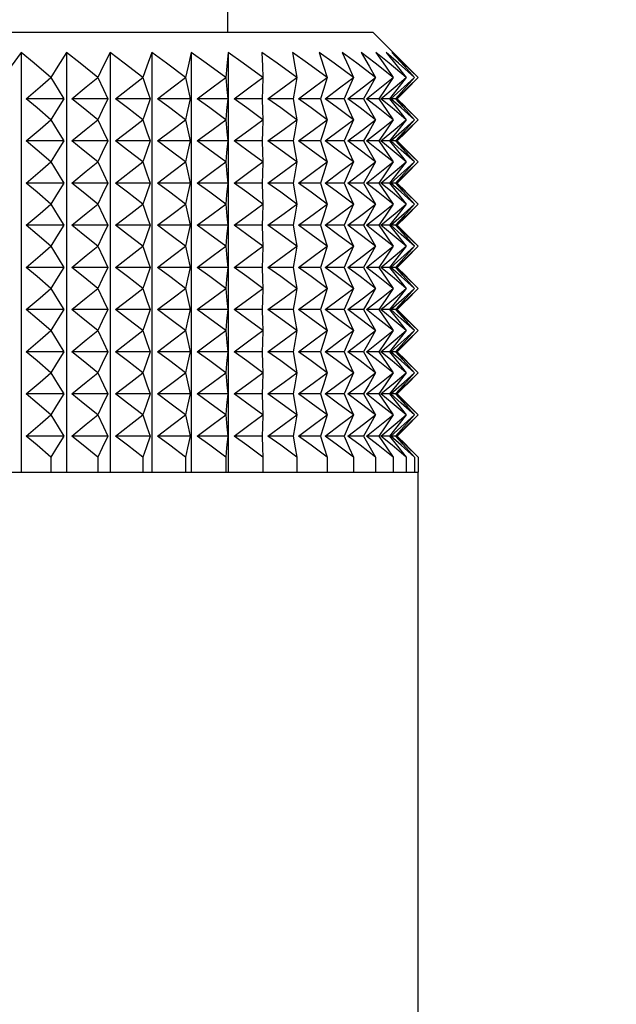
# Model space of a CAD drawing. Header units: millimetres. Extents: x 0 to 489, y 0 to 378.
# Tile 7 of 26: x 104 to 122, y 144 to 174. Entities that reach past the tile are written whole.
import ezdxf

# ---------------------------------------------------------------- set-up
doc = ezdxf.new("R2010")
doc.units = ezdxf.units.MM
doc.header["$LTSCALE"] = 1.75
doc.layers.add('DIMENSIONS', color=140, linetype='Continuous', lineweight=25)
doc.styles.add('SLDTEXTSTYLE2', font='TXT', dxfattribs={"width": 0.75})
doc.dimstyles.new('SLDDIMSTYLE3', dxfattribs={"dimtxt": 5.55625, "dimasz": 5.7785, "dimexe": 0, "dimexo": 0.0625, "dimgap": 1.389063, "dimtad": 0, "dimtih": 1, "dimtoh": 1, "dimdec": 1, "dimrnd": 1e-09, "dimzin": 12, "dimdsep": 46, "dimtxsty": 'SLDTEXTSTYLE2', "dimsah": 1, "dimcen": 0.09, "dimadec": 0, "dimazin": 3, "dimtfac": 1, "dimtdec": 1, "dimtofl": 0, "dimtmove": 0, "dimatfit": 3, "dimfxl": 0, "dimfrac": 2, "dimtolj": 1, "dimtzin": 12, "dimarcsym": 0})

# ---------------------------------------------------------------- blocks, each defined once
blk = doc.blocks.new('_D_2')
at = {"layer": 'DIMENSIONS'}
for p, q in [((112.654, 178.22), (139.228, 178.22)), ((133.672, 178.22), (133.672, 160.906)), ((126.487, 150.872), (124.795, 150.872)), ((124.795, 150.872), (124.795, 142.052)), ((140.857, 150.872), (142.549, 150.872)), ((142.549, 150.872), (142.549, 142.052)), ((124.795, 142.052), (126.487, 142.052)), ((142.549, 142.052), (140.857, 142.052)), ((133.672, 123.61), (133.672, 140.923)), ((117.442, 123.61), (139.228, 123.61))]:
    blk.add_line(p, q, dxfattribs=at)
for points in [[(133.672, 178.22), (132.783, 172.441), (134.561, 172.441)], [(133.672, 123.61), (134.561, 129.388), (132.783, 129.388)]]:
    blk.add_solid(points, dxfattribs=at)
at = {"layer": 'DIMENSIONS', "char_height": 5.5562, "attachment_point": 1, "style": 'SLDTEXTSTYLE2'}
for s, insert in [('54.6', (126.487, 159.163)), ('2.15', (126.487, 149.214))]:
    blk.add_mtext(s, dxfattribs=dict(at, insert=insert))

msp = doc.modelspace()

# ---------------------------------------------------------------- linework, layer by layer
for p, q in [((110.432, 173.14), (110.432, 175.045)), ((100.932, 173.14), (114.806, 173.14)), ((115.785, 172.16), (114.806, 173.14)), ((104.212, 172.535), (104.212, 159.891)), ((105.572, 172.535), (105.572, 159.891)), ((106.887, 172.535), (106.887, 159.891)), ((108.145, 172.535), (108.145, 159.891)), ((109.335, 172.535), (109.335, 159.891)), ((110.444, 172.535), (110.444, 159.891)), ((105.492, 171.138), (104.364, 171.138)), ((106.824, 171.138), (105.732, 171.138)), ((108.098, 171.138), (107.054, 171.138)), ((109.305, 171.138), (108.318, 171.138)), ((110.432, 171.138), (109.511, 171.138)), ((111.468, 171.138), (110.623, 171.138)), ((112.404, 171.138), (111.642, 171.138)), ((113.231, 171.138), (112.559, 171.138)), ((113.94, 171.138), (113.365, 171.138)), ((114.526, 171.138), (114.053, 171.138)), ((114.982, 171.138), (114.616, 171.138)), ((115.304, 171.138), (115.049, 171.138)), ((115.489, 171.138), (115.346, 171.138)), ((115.537, 171.138), (115.507, 171.138)), ((115.537, 171.138), (115.785, 171.386)), ((115.785, 170.89), (115.537, 171.138)), ((115.537, 169.868), (115.785, 170.116)), ((105.492, 169.868), (104.364, 169.868)), ((106.824, 169.868), (105.732, 169.868)), ((108.098, 169.868), (107.054, 169.868)), ((109.305, 169.868), (108.318, 169.868)), ((110.432, 169.868), (109.511, 169.868)), ((111.468, 169.868), (110.623, 169.868)), ((112.404, 169.868), (111.642, 169.868)), ((113.231, 169.868), (112.559, 169.868)), ((113.94, 169.868), (113.365, 169.868)), ((114.526, 169.868), (114.053, 169.868)), ((114.982, 169.868), (114.616, 169.868)), ((115.304, 169.868), (115.049, 169.868)), ((115.489, 169.868), (115.346, 169.868)), ((115.537, 169.868), (115.507, 169.868)), ((115.785, 169.62), (115.537, 169.868)), ((115.537, 168.598), (115.785, 168.846)), ((105.492, 168.598), (104.364, 168.598)), ((106.824, 168.598), (105.732, 168.598)), ((108.098, 168.598), (107.054, 168.598)), ((109.305, 168.598), (108.318, 168.598)), ((110.432, 168.598), (109.511, 168.598)), ((111.468, 168.598), (110.623, 168.598)), ((112.404, 168.598), (111.642, 168.598)), ((113.231, 168.598), (112.559, 168.598)), ((113.94, 168.598), (113.365, 168.598)), ((114.526, 168.598), (114.053, 168.598)), ((114.982, 168.598), (114.616, 168.598)), ((115.304, 168.598), (115.049, 168.598)), ((115.489, 168.598), (115.346, 168.598)), ((115.537, 168.598), (115.507, 168.598)), ((115.785, 168.35), (115.537, 168.598)), ((115.537, 167.328), (115.785, 167.576)), ((105.492, 167.328), (104.364, 167.328)), ((106.824, 167.328), (105.732, 167.328)), ((108.098, 167.328), (107.054, 167.328)), ((109.305, 167.328), (108.318, 167.328)), ((110.432, 167.328), (109.511, 167.328)), ((111.468, 167.328), (110.623, 167.328)), ((112.404, 167.328), (111.642, 167.328)), ((113.231, 167.328), (112.559, 167.328)), ((113.94, 167.328), (113.365, 167.328)), ((114.526, 167.328), (114.053, 167.328)), ((114.982, 167.328), (114.616, 167.328)), ((115.304, 167.328), (115.049, 167.328)), ((115.489, 167.328), (115.346, 167.328)), ((115.537, 167.328), (115.507, 167.328)), ((115.785, 167.08), (115.537, 167.328)), ((115.537, 166.058), (115.785, 166.306)), ((105.492, 166.058), (104.364, 166.058)), ((106.824, 166.058), (105.732, 166.058)), ((108.098, 166.058), (107.054, 166.058)), ((109.305, 166.058), (108.318, 166.058)), ((110.432, 166.058), (109.511, 166.058)), ((111.468, 166.058), (110.623, 166.058)), ((112.404, 166.058), (111.642, 166.058)), ((113.231, 166.058), (112.559, 166.058)), ((113.94, 166.058), (113.365, 166.058)), ((114.526, 166.058), (114.053, 166.058)), ((114.982, 166.058), (114.616, 166.058)), ((115.304, 166.058), (115.049, 166.058)), ((115.489, 166.058), (115.346, 166.058)), ((115.537, 166.058), (115.507, 166.058)), ((115.785, 165.81), (115.537, 166.058)), ((115.537, 164.788), (115.785, 165.036)), ((105.492, 164.788), (104.364, 164.788)), ((106.824, 164.788), (105.732, 164.788)), ((108.098, 164.788), (107.054, 164.788)), ((109.305, 164.788), (108.318, 164.788)), ((110.432, 164.788), (109.511, 164.788)), ((111.468, 164.788), (110.623, 164.788)), ((112.404, 164.788), (111.642, 164.788)), ((113.231, 164.788), (112.559, 164.788)), ((113.94, 164.788), (113.365, 164.788)), ((114.526, 164.788), (114.053, 164.788)), ((114.982, 164.788), (114.616, 164.788)), ((115.304, 164.788), (115.049, 164.788)), ((115.489, 164.788), (115.346, 164.788)), ((115.537, 164.788), (115.507, 164.788)), ((115.785, 164.54), (115.537, 164.788)), ((115.537, 163.518), (115.785, 163.766)), ((105.492, 163.518), (104.364, 163.518)), ((106.824, 163.518), (105.732, 163.518)), ((108.098, 163.518), (107.054, 163.518)), ((109.305, 163.518), (108.318, 163.518)), ((110.432, 163.518), (109.511, 163.518)), ((111.468, 163.518), (110.623, 163.518)), ((112.404, 163.518), (111.642, 163.518)), ((113.231, 163.518), (112.559, 163.518)), ((113.94, 163.518), (113.365, 163.518)), ((114.526, 163.518), (114.053, 163.518)), ((114.982, 163.518), (114.616, 163.518)), ((115.304, 163.518), (115.049, 163.518)), ((115.489, 163.518), (115.346, 163.518)), ((115.537, 163.518), (115.507, 163.518)), ((115.785, 163.27), (115.537, 163.518)), ((105.492, 162.248), (104.364, 162.248)), ((106.824, 162.248), (105.732, 162.248)), ((108.098, 162.248), (107.054, 162.248)), ((109.305, 162.248), (108.318, 162.248)), ((110.432, 162.248), (109.511, 162.248)), ((111.468, 162.248), (110.623, 162.248)), ((112.404, 162.248), (111.642, 162.248)), ((113.231, 162.248), (112.559, 162.248)), ((113.94, 162.248), (113.365, 162.248)), ((114.526, 162.248), (114.053, 162.248)), ((114.982, 162.248), (114.616, 162.248)), ((115.304, 162.248), (115.049, 162.248)), ((115.489, 162.248), (115.346, 162.248)), ((115.537, 162.248), (115.507, 162.248)), ((115.537, 162.248), (115.785, 162.496)), ((115.785, 162), (115.537, 162.248)), ((115.537, 160.978), (115.785, 161.226)), ((105.492, 160.978), (104.364, 160.978)), ((106.824, 160.978), (105.732, 160.978)), ((108.098, 160.978), (107.054, 160.978)), ((109.305, 160.978), (108.318, 160.978)), ((110.432, 160.978), (109.511, 160.978)), ((111.468, 160.978), (110.623, 160.978)), ((112.404, 160.978), (111.642, 160.978)), ((113.231, 160.978), (112.559, 160.978)), ((113.94, 160.978), (113.365, 160.978)), ((114.526, 160.978), (114.053, 160.978)), ((114.982, 160.978), (114.616, 160.978)), ((115.304, 160.978), (115.049, 160.978)), ((115.489, 160.978), (115.346, 160.978)), ((115.537, 160.978), (115.507, 160.978)), ((115.785, 160.73), (115.537, 160.978)), ((105.106, 160.343), (105.106, 159.891)), ((106.515, 160.343), (106.515, 159.891)), ((107.871, 160.343), (107.871, 159.891)), ((109.161, 160.343), (109.161, 159.891)), ((110.372, 160.343), (110.372, 159.891)), ((111.494, 160.343), (111.494, 159.891)), ((112.515, 160.343), (112.515, 159.891)), ((113.425, 160.343), (113.425, 159.891)), ((114.217, 160.343), (114.217, 159.891)), ((114.881, 160.343), (114.881, 159.891)), ((115.413, 160.343), (115.413, 159.891)), ((115.807, 160.343), (115.807, 159.891)), ((116.06, 160.343), (116.06, 159.891)), ((116.168, 160.343), (116.168, 159.891)), ((103.657, 159.891), (105.106, 159.891)), ((105.106, 159.891), (106.515, 159.891)), ((106.515, 159.891), (107.871, 159.891)), ((107.871, 159.891), (109.161, 159.891)), ((109.161, 159.891), (110.372, 159.891)), ((110.372, 159.891), (111.494, 159.891)), ((111.494, 159.891), (112.515, 159.891)), ((112.515, 159.891), (113.425, 159.891)), ((113.425, 159.891), (114.217, 159.891)), ((114.217, 159.891), (114.881, 159.891)), ((114.881, 159.891), (115.413, 159.891)), ((115.413, 159.891), (115.807, 159.891)), ((115.807, 159.891), (116.06, 159.891)), ((116.06, 159.891), (116.168, 159.891)), ((116.168, 159.891), (116.172, 159.891)), ((116.172, 133.516), (116.172, 159.891))]:
    msp.add_line(p, q)
at = {"flags": 128}
for points in [[(104.212, 172.535), (103.904, 172.117), (103.657, 171.773)], [(105.106, 171.773), (104.601, 172.208), (104.212, 172.535)], [(105.572, 172.535), (105.313, 172.117), (105.106, 171.773)], [(106.515, 171.773), (105.982, 172.208), (105.572, 172.535)], [(106.887, 172.535), (106.68, 172.117), (106.515, 171.773)], [(107.871, 171.773), (107.315, 172.208), (106.887, 172.535)], [(108.145, 172.535), (107.993, 172.117), (107.871, 171.773)], [(109.161, 171.773), (108.587, 172.208), (108.145, 172.535)], [(109.335, 172.535), (109.238, 172.117), (109.161, 171.773)], [(110.372, 171.773), (109.786, 172.208), (109.335, 172.535)], [(110.444, 172.535), (110.404, 172.117), (110.372, 171.773)], [(111.494, 171.773), (110.901, 172.208), (110.444, 172.535)], [(112.515, 171.773), (111.92, 172.208), (111.463, 172.535)], [(111.463, 172.535), (111.48, 172.117), (111.494, 171.773)], [(113.425, 171.773), (112.835, 172.208), (112.382, 172.535)], [(112.382, 172.535), (112.455, 172.117), (112.515, 171.773)], [(114.217, 171.773), (113.637, 172.208), (113.191, 172.535)], [(113.191, 172.535), (113.321, 172.117), (113.425, 171.773)], [(114.881, 171.773), (114.318, 172.208), (113.884, 172.535)], [(113.884, 172.535), (114.068, 172.117), (114.217, 171.773)], [(115.413, 171.773), (114.871, 172.208), (114.453, 172.535)], [(114.453, 172.535), (114.691, 172.117), (114.881, 171.773)], [(115.807, 171.773), (115.291, 172.208), (114.893, 172.535)], [(114.893, 172.535), (115.182, 172.117), (115.413, 171.773)], [(116.06, 171.773), (115.574, 172.208), (115.2, 172.535)], [(115.2, 172.535), (115.537, 172.117), (115.807, 171.773)], [(116.168, 171.773), (115.718, 172.208), (115.372, 172.535)], [(115.372, 172.535), (115.753, 172.117), (116.06, 171.773)], [(115.785, 172.159), (115.828, 172.117), (116.168, 171.773)], [(104.364, 171.138), (104.781, 171.492), (105.106, 171.773)], [(105.106, 171.773), (105.322, 171.415), (105.492, 171.138)], [(105.732, 171.138), (106.172, 171.492), (106.515, 171.773)], [(106.515, 171.773), (106.687, 171.415), (106.824, 171.138)], [(107.054, 171.138), (107.513, 171.492), (107.871, 171.773)], [(107.871, 171.773), (107.998, 171.415), (108.098, 171.138)], [(108.318, 171.138), (108.791, 171.492), (109.161, 171.773)], [(109.161, 171.773), (109.241, 171.415), (109.305, 171.138)], [(109.511, 171.138), (109.995, 171.492), (110.372, 171.773)], [(110.372, 171.773), (110.406, 171.415), (110.432, 171.138)], [(110.623, 171.138), (111.112, 171.492), (111.494, 171.773)], [(111.494, 171.773), (111.479, 171.415), (111.468, 171.138)], [(111.642, 171.138), (112.132, 171.492), (112.515, 171.773)], [(112.515, 171.773), (112.453, 171.415), (112.404, 171.138)], [(112.559, 171.138), (113.045, 171.492), (113.425, 171.773)], [(113.425, 171.773), (113.317, 171.415), (113.231, 171.138)], [(113.365, 171.138), (113.843, 171.492), (114.217, 171.773)], [(114.217, 171.773), (114.062, 171.415), (113.94, 171.138)], [(114.053, 171.138), (114.518, 171.492), (114.881, 171.773)], [(114.881, 171.773), (114.683, 171.415), (114.526, 171.138)], [(114.616, 171.138), (115.064, 171.492), (115.413, 171.773)], [(115.413, 171.773), (115.172, 171.415), (114.982, 171.138)], [(115.049, 171.138), (115.475, 171.492), (115.807, 171.773)], [(115.807, 171.773), (115.526, 171.415), (115.304, 171.138)], [(115.346, 171.138), (115.747, 171.492), (116.06, 171.773)], [(116.06, 171.773), (115.741, 171.415), (115.489, 171.138)], [(115.507, 171.138), (115.878, 171.492), (116.168, 171.773)], [(116.168, 171.773), (115.814, 171.415), (115.785, 171.386)], [(105.106, 170.503), (104.692, 170.861), (104.364, 171.138)], [(105.492, 171.138), (105.275, 170.784), (105.106, 170.503)], [(106.515, 170.503), (106.078, 170.861), (105.732, 171.138)], [(106.824, 171.138), (106.65, 170.784), (106.515, 170.503)], [(107.871, 170.503), (107.415, 170.861), (107.054, 171.138)], [(108.098, 171.138), (107.971, 170.784), (107.871, 170.503)], [(109.161, 170.503), (108.69, 170.861), (108.318, 171.138)], [(109.305, 171.138), (109.224, 170.784), (109.161, 170.503)], [(110.372, 170.503), (109.891, 170.861), (109.511, 171.138)], [(110.432, 171.138), (110.398, 170.784), (110.372, 170.503)], [(111.494, 170.503), (111.007, 170.861), (110.623, 171.138)], [(111.468, 171.138), (111.483, 170.784), (111.494, 170.503)], [(112.515, 170.503), (112.027, 170.861), (111.642, 171.138)], [(112.404, 171.138), (112.466, 170.784), (112.515, 170.503)], [(113.425, 170.503), (112.941, 170.861), (112.559, 171.138)], [(113.231, 171.138), (113.34, 170.784), (113.425, 170.503)], [(114.217, 170.503), (113.741, 170.861), (113.365, 171.138)], [(113.94, 171.138), (114.095, 170.784), (114.217, 170.503)], [(114.881, 170.503), (114.419, 170.861), (114.053, 171.138)], [(114.526, 171.138), (114.725, 170.784), (114.881, 170.503)], [(115.413, 170.503), (114.968, 170.861), (114.616, 171.138)], [(114.982, 171.138), (115.224, 170.784), (115.413, 170.503)], [(115.807, 170.503), (115.384, 170.861), (115.049, 171.138)], [(115.304, 171.138), (115.587, 170.784), (115.807, 170.503)], [(116.06, 170.503), (115.661, 170.861), (115.346, 171.138)], [(115.489, 171.138), (115.809, 170.784), (116.06, 170.503)], [(116.168, 170.503), (115.799, 170.861), (115.507, 171.138)], [(115.785, 170.889), (115.89, 170.784), (116.168, 170.503)], [(104.364, 169.868), (104.781, 170.222), (105.106, 170.503)], [(105.106, 170.503), (105.322, 170.145), (105.492, 169.868)], [(105.732, 169.868), (106.172, 170.222), (106.515, 170.503)], [(106.515, 170.503), (106.687, 170.145), (106.824, 169.868)], [(107.054, 169.868), (107.513, 170.222), (107.871, 170.503)], [(107.871, 170.503), (107.998, 170.145), (108.098, 169.868)], [(108.318, 169.868), (108.791, 170.222), (109.161, 170.503)], [(109.161, 170.503), (109.241, 170.145), (109.305, 169.868)], [(109.511, 169.868), (109.995, 170.222), (110.372, 170.503)], [(110.372, 170.503), (110.406, 170.145), (110.432, 169.868)], [(110.623, 169.868), (111.112, 170.222), (111.494, 170.503)], [(111.494, 170.503), (111.479, 170.145), (111.468, 169.868)], [(111.642, 169.868), (112.132, 170.222), (112.515, 170.503)], [(112.515, 170.503), (112.453, 170.145), (112.404, 169.868)], [(112.559, 169.868), (113.045, 170.222), (113.425, 170.503)], [(113.425, 170.503), (113.317, 170.145), (113.231, 169.868)], [(113.365, 169.868), (113.843, 170.222), (114.217, 170.503)], [(114.217, 170.503), (114.062, 170.145), (113.94, 169.868)], [(114.053, 169.868), (114.518, 170.222), (114.881, 170.503)], [(114.881, 170.503), (114.683, 170.145), (114.526, 169.868)], [(114.616, 169.868), (115.064, 170.222), (115.413, 170.503)], [(115.413, 170.503), (115.172, 170.145), (114.982, 169.868)], [(115.049, 169.868), (115.475, 170.222), (115.807, 170.503)], [(115.807, 170.503), (115.526, 170.145), (115.304, 169.868)], [(115.346, 169.868), (115.747, 170.222), (116.06, 170.503)], [(116.06, 170.503), (115.741, 170.145), (115.489, 169.868)], [(115.507, 169.868), (115.878, 170.222), (116.168, 170.503)], [(116.168, 170.503), (115.814, 170.145), (115.785, 170.116)], [(105.106, 169.233), (104.692, 169.591), (104.364, 169.868)], [(105.492, 169.868), (105.275, 169.514), (105.106, 169.233)], [(106.515, 169.233), (106.078, 169.591), (105.732, 169.868)], [(106.824, 169.868), (106.65, 169.514), (106.515, 169.233)], [(107.871, 169.233), (107.415, 169.591), (107.054, 169.868)], [(108.098, 169.868), (107.971, 169.514), (107.871, 169.233)], [(109.161, 169.233), (108.69, 169.591), (108.318, 169.868)], [(109.305, 169.868), (109.224, 169.514), (109.161, 169.233)], [(110.372, 169.233), (109.891, 169.591), (109.511, 169.868)], [(110.432, 169.868), (110.398, 169.514), (110.372, 169.233)], [(111.494, 169.233), (111.007, 169.591), (110.623, 169.868)], [(111.468, 169.868), (111.483, 169.514), (111.494, 169.233)], [(112.515, 169.233), (112.027, 169.591), (111.642, 169.868)], [(112.404, 169.868), (112.466, 169.514), (112.515, 169.233)], [(113.425, 169.233), (112.941, 169.591), (112.559, 169.868)], [(113.231, 169.868), (113.34, 169.514), (113.425, 169.233)], [(114.217, 169.233), (113.741, 169.591), (113.365, 169.868)], [(113.94, 169.868), (114.095, 169.514), (114.217, 169.233)], [(114.881, 169.233), (114.419, 169.591), (114.053, 169.868)], [(114.526, 169.868), (114.725, 169.514), (114.881, 169.233)], [(115.413, 169.233), (114.968, 169.591), (114.616, 169.868)], [(114.982, 169.868), (115.224, 169.514), (115.413, 169.233)], [(115.807, 169.233), (115.384, 169.591), (115.049, 169.868)], [(115.304, 169.868), (115.587, 169.514), (115.807, 169.233)], [(116.06, 169.233), (115.661, 169.591), (115.346, 169.868)], [(115.489, 169.868), (115.809, 169.514), (116.06, 169.233)], [(116.168, 169.233), (115.799, 169.591), (115.507, 169.868)], [(115.785, 169.619), (115.89, 169.514), (116.168, 169.233)], [(104.364, 168.598), (104.781, 168.952), (105.106, 169.233)], [(105.106, 169.233), (105.322, 168.875), (105.492, 168.598)], [(105.732, 168.598), (106.172, 168.952), (106.515, 169.233)], [(106.515, 169.233), (106.687, 168.875), (106.824, 168.598)], [(107.054, 168.598), (107.513, 168.952), (107.871, 169.233)], [(107.871, 169.233), (107.998, 168.875), (108.098, 168.598)], [(108.318, 168.598), (108.791, 168.952), (109.161, 169.233)], [(109.161, 169.233), (109.241, 168.875), (109.305, 168.598)], [(109.511, 168.598), (109.995, 168.952), (110.372, 169.233)], [(110.372, 169.233), (110.406, 168.875), (110.432, 168.598)], [(110.623, 168.598), (111.112, 168.952), (111.494, 169.233)], [(111.494, 169.233), (111.479, 168.875), (111.468, 168.598)], [(111.642, 168.598), (112.132, 168.952), (112.515, 169.233)], [(112.515, 169.233), (112.453, 168.875), (112.404, 168.598)], [(112.559, 168.598), (113.045, 168.952), (113.425, 169.233)], [(113.425, 169.233), (113.317, 168.875), (113.231, 168.598)], [(113.365, 168.598), (113.843, 168.952), (114.217, 169.233)], [(114.217, 169.233), (114.062, 168.875), (113.94, 168.598)], [(114.053, 168.598), (114.518, 168.952), (114.881, 169.233)], [(114.881, 169.233), (114.683, 168.875), (114.526, 168.598)], [(114.616, 168.598), (115.064, 168.952), (115.413, 169.233)], [(115.413, 169.233), (115.172, 168.875), (114.982, 168.598)], [(115.049, 168.598), (115.475, 168.952), (115.807, 169.233)], [(115.807, 169.233), (115.526, 168.875), (115.304, 168.598)], [(115.346, 168.598), (115.747, 168.952), (116.06, 169.233)], [(116.06, 169.233), (115.741, 168.875), (115.489, 168.598)], [(115.507, 168.598), (115.878, 168.952), (116.168, 169.233)], [(116.168, 169.233), (115.814, 168.875), (115.785, 168.846)], [(105.106, 167.963), (104.692, 168.321), (104.364, 168.598)], [(105.492, 168.598), (105.275, 168.244), (105.106, 167.963)], [(106.515, 167.963), (106.078, 168.321), (105.732, 168.598)], [(106.824, 168.598), (106.65, 168.244), (106.515, 167.963)], [(107.871, 167.963), (107.415, 168.321), (107.054, 168.598)], [(108.098, 168.598), (107.971, 168.244), (107.871, 167.963)], [(109.161, 167.963), (108.69, 168.321), (108.318, 168.598)], [(109.305, 168.598), (109.224, 168.244), (109.161, 167.963)], [(110.372, 167.963), (109.891, 168.321), (109.511, 168.598)], [(110.432, 168.598), (110.398, 168.244), (110.372, 167.963)], [(111.494, 167.963), (111.007, 168.321), (110.623, 168.598)], [(111.468, 168.598), (111.483, 168.244), (111.494, 167.963)], [(112.515, 167.963), (112.027, 168.321), (111.642, 168.598)], [(112.404, 168.598), (112.466, 168.244), (112.515, 167.963)], [(113.425, 167.963), (112.941, 168.321), (112.559, 168.598)], [(113.231, 168.598), (113.34, 168.244), (113.425, 167.963)], [(114.217, 167.963), (113.741, 168.321), (113.365, 168.598)], [(113.94, 168.598), (114.095, 168.244), (114.217, 167.963)], [(114.881, 167.963), (114.419, 168.321), (114.053, 168.598)], [(114.526, 168.598), (114.725, 168.244), (114.881, 167.963)], [(115.413, 167.963), (114.968, 168.321), (114.616, 168.598)], [(114.982, 168.598), (115.224, 168.244), (115.413, 167.963)], [(115.807, 167.963), (115.384, 168.321), (115.049, 168.598)], [(115.304, 168.598), (115.587, 168.244), (115.807, 167.963)], [(116.06, 167.963), (115.661, 168.321), (115.346, 168.598)], [(115.489, 168.598), (115.809, 168.244), (116.06, 167.963)], [(116.168, 167.963), (115.799, 168.321), (115.507, 168.598)], [(115.785, 168.349), (115.89, 168.244), (116.168, 167.963)], [(104.364, 167.328), (104.781, 167.682), (105.106, 167.963)], [(105.106, 167.963), (105.322, 167.605), (105.492, 167.328)], [(105.732, 167.328), (106.172, 167.682), (106.515, 167.963)], [(106.515, 167.963), (106.687, 167.605), (106.824, 167.328)], [(107.054, 167.328), (107.513, 167.682), (107.871, 167.963)], [(107.871, 167.963), (107.998, 167.605), (108.098, 167.328)], [(108.318, 167.328), (108.791, 167.682), (109.161, 167.963)], [(109.161, 167.963), (109.241, 167.605), (109.305, 167.328)], [(109.511, 167.328), (109.995, 167.682), (110.372, 167.963)], [(110.372, 167.963), (110.406, 167.605), (110.432, 167.328)], [(110.623, 167.328), (111.112, 167.682), (111.494, 167.963)], [(111.494, 167.963), (111.479, 167.605), (111.468, 167.328)], [(111.642, 167.328), (112.132, 167.682), (112.515, 167.963)], [(112.515, 167.963), (112.453, 167.605), (112.404, 167.328)], [(112.559, 167.328), (113.045, 167.682), (113.425, 167.963)], [(113.425, 167.963), (113.317, 167.605), (113.231, 167.328)], [(113.365, 167.328), (113.843, 167.682), (114.217, 167.963)], [(114.217, 167.963), (114.062, 167.605), (113.94, 167.328)], [(114.053, 167.328), (114.518, 167.682), (114.881, 167.963)], [(114.881, 167.963), (114.683, 167.605), (114.526, 167.328)], [(114.616, 167.328), (115.064, 167.682), (115.413, 167.963)], [(115.413, 167.963), (115.172, 167.605), (114.982, 167.328)], [(115.049, 167.328), (115.475, 167.682), (115.807, 167.963)], [(115.807, 167.963), (115.526, 167.605), (115.304, 167.328)], [(115.346, 167.328), (115.747, 167.682), (116.06, 167.963)], [(116.06, 167.963), (115.741, 167.605), (115.489, 167.328)], [(115.507, 167.328), (115.878, 167.682), (116.168, 167.963)], [(116.168, 167.963), (115.814, 167.605), (115.785, 167.576)], [(105.106, 166.693), (104.692, 167.051), (104.364, 167.328)], [(105.492, 167.328), (105.275, 166.974), (105.106, 166.693)], [(106.515, 166.693), (106.078, 167.051), (105.732, 167.328)], [(106.824, 167.328), (106.65, 166.974), (106.515, 166.693)], [(107.871, 166.693), (107.415, 167.051), (107.054, 167.328)], [(108.098, 167.328), (107.971, 166.974), (107.871, 166.693)], [(109.161, 166.693), (108.69, 167.051), (108.318, 167.328)], [(109.305, 167.328), (109.224, 166.974), (109.161, 166.693)], [(110.372, 166.693), (109.891, 167.051), (109.511, 167.328)], [(110.432, 167.328), (110.398, 166.974), (110.372, 166.693)], [(111.494, 166.693), (111.007, 167.051), (110.623, 167.328)], [(111.468, 167.328), (111.483, 166.974), (111.494, 166.693)], [(112.515, 166.693), (112.027, 167.051), (111.642, 167.328)], [(112.404, 167.328), (112.466, 166.974), (112.515, 166.693)], [(113.425, 166.693), (112.941, 167.051), (112.559, 167.328)], [(113.231, 167.328), (113.34, 166.974), (113.425, 166.693)], [(114.217, 166.693), (113.741, 167.051), (113.365, 167.328)], [(113.94, 167.328), (114.095, 166.974), (114.217, 166.693)], [(114.881, 166.693), (114.419, 167.051), (114.053, 167.328)], [(114.526, 167.328), (114.725, 166.974), (114.881, 166.693)], [(115.413, 166.693), (114.968, 167.051), (114.616, 167.328)], [(114.982, 167.328), (115.224, 166.974), (115.413, 166.693)], [(115.807, 166.693), (115.384, 167.051), (115.049, 167.328)], [(115.304, 167.328), (115.587, 166.974), (115.807, 166.693)], [(116.06, 166.693), (115.661, 167.051), (115.346, 167.328)], [(115.489, 167.328), (115.809, 166.974), (116.06, 166.693)], [(116.168, 166.693), (115.799, 167.051), (115.507, 167.328)], [(115.785, 167.079), (115.89, 166.974), (116.168, 166.693)], [(104.364, 166.058), (104.781, 166.412), (105.106, 166.693)], [(105.106, 166.693), (105.322, 166.335), (105.492, 166.058)], [(105.732, 166.058), (106.172, 166.412), (106.515, 166.693)], [(106.515, 166.693), (106.687, 166.335), (106.824, 166.058)], [(107.054, 166.058), (107.513, 166.412), (107.871, 166.693)], [(107.871, 166.693), (107.998, 166.335), (108.098, 166.058)], [(108.318, 166.058), (108.791, 166.412), (109.161, 166.693)], [(109.161, 166.693), (109.241, 166.335), (109.305, 166.058)], [(109.511, 166.058), (109.995, 166.412), (110.372, 166.693)], [(110.372, 166.693), (110.406, 166.335), (110.432, 166.058)], [(110.623, 166.058), (111.112, 166.412), (111.494, 166.693)], [(111.494, 166.693), (111.479, 166.335), (111.468, 166.058)], [(111.642, 166.058), (112.132, 166.412), (112.515, 166.693)], [(112.515, 166.693), (112.453, 166.335), (112.404, 166.058)], [(112.559, 166.058), (113.045, 166.412), (113.425, 166.693)], [(113.425, 166.693), (113.317, 166.335), (113.231, 166.058)], [(113.365, 166.058), (113.843, 166.412), (114.217, 166.693)], [(114.217, 166.693), (114.062, 166.335), (113.94, 166.058)], [(114.053, 166.058), (114.518, 166.412), (114.881, 166.693)], [(114.881, 166.693), (114.683, 166.335), (114.526, 166.058)], [(114.616, 166.058), (115.064, 166.412), (115.413, 166.693)], [(115.413, 166.693), (115.172, 166.335), (114.982, 166.058)], [(115.049, 166.058), (115.475, 166.412), (115.807, 166.693)], [(115.807, 166.693), (115.526, 166.335), (115.304, 166.058)], [(115.346, 166.058), (115.747, 166.412), (116.06, 166.693)], [(116.06, 166.693), (115.741, 166.335), (115.489, 166.058)], [(115.507, 166.058), (115.878, 166.412), (116.168, 166.693)], [(116.168, 166.693), (115.814, 166.335), (115.785, 166.306)], [(105.106, 165.423), (104.692, 165.781), (104.364, 166.058)], [(105.492, 166.058), (105.275, 165.704), (105.106, 165.423)], [(106.515, 165.423), (106.078, 165.781), (105.732, 166.058)], [(106.824, 166.058), (106.65, 165.704), (106.515, 165.423)], [(107.871, 165.423), (107.415, 165.781), (107.054, 166.058)], [(108.098, 166.058), (107.971, 165.704), (107.871, 165.423)], [(109.161, 165.423), (108.69, 165.781), (108.318, 166.058)], [(109.305, 166.058), (109.224, 165.704), (109.161, 165.423)], [(110.372, 165.423), (109.891, 165.781), (109.511, 166.058)], [(110.432, 166.058), (110.398, 165.704), (110.372, 165.423)], [(111.494, 165.423), (111.007, 165.781), (110.623, 166.058)], [(111.468, 166.058), (111.483, 165.704), (111.494, 165.423)], [(112.515, 165.423), (112.027, 165.781), (111.642, 166.058)], [(112.404, 166.058), (112.466, 165.704), (112.515, 165.423)], [(113.425, 165.423), (112.941, 165.781), (112.559, 166.058)], [(113.231, 166.058), (113.34, 165.704), (113.425, 165.423)], [(114.217, 165.423), (113.741, 165.781), (113.365, 166.058)], [(113.94, 166.058), (114.095, 165.704), (114.217, 165.423)], [(114.881, 165.423), (114.419, 165.781), (114.053, 166.058)], [(114.526, 166.058), (114.725, 165.704), (114.881, 165.423)], [(115.413, 165.423), (114.968, 165.781), (114.616, 166.058)], [(114.982, 166.058), (115.224, 165.704), (115.413, 165.423)], [(115.807, 165.423), (115.384, 165.781), (115.049, 166.058)], [(115.304, 166.058), (115.587, 165.704), (115.807, 165.423)], [(116.06, 165.423), (115.661, 165.781), (115.346, 166.058)], [(115.489, 166.058), (115.809, 165.704), (116.06, 165.423)], [(116.168, 165.423), (115.799, 165.781), (115.507, 166.058)], [(115.785, 165.809), (115.89, 165.704), (116.168, 165.423)], [(104.364, 164.788), (104.781, 165.142), (105.106, 165.423)], [(105.106, 165.423), (105.322, 165.065), (105.492, 164.788)], [(105.732, 164.788), (106.172, 165.142), (106.515, 165.423)], [(106.515, 165.423), (106.687, 165.065), (106.824, 164.788)], [(107.054, 164.788), (107.513, 165.142), (107.871, 165.423)], [(107.871, 165.423), (107.998, 165.065), (108.098, 164.788)], [(108.318, 164.788), (108.791, 165.142), (109.161, 165.423)], [(109.161, 165.423), (109.241, 165.065), (109.305, 164.788)], [(109.511, 164.788), (109.995, 165.142), (110.372, 165.423)], [(110.372, 165.423), (110.406, 165.065), (110.432, 164.788)], [(110.623, 164.788), (111.112, 165.142), (111.494, 165.423)], [(111.494, 165.423), (111.479, 165.065), (111.468, 164.788)], [(111.642, 164.788), (112.132, 165.142), (112.515, 165.423)], [(112.515, 165.423), (112.453, 165.065), (112.404, 164.788)], [(112.559, 164.788), (113.045, 165.142), (113.425, 165.423)], [(113.425, 165.423), (113.317, 165.065), (113.231, 164.788)], [(113.365, 164.788), (113.843, 165.142), (114.217, 165.423)], [(114.217, 165.423), (114.062, 165.065), (113.94, 164.788)], [(114.053, 164.788), (114.518, 165.142), (114.881, 165.423)], [(114.881, 165.423), (114.683, 165.065), (114.526, 164.788)], [(114.616, 164.788), (115.064, 165.142), (115.413, 165.423)], [(115.413, 165.423), (115.172, 165.065), (114.982, 164.788)], [(115.049, 164.788), (115.475, 165.142), (115.807, 165.423)], [(115.807, 165.423), (115.526, 165.065), (115.304, 164.788)], [(115.346, 164.788), (115.747, 165.142), (116.06, 165.423)], [(116.06, 165.423), (115.741, 165.065), (115.489, 164.788)], [(115.507, 164.788), (115.878, 165.142), (116.168, 165.423)], [(116.168, 165.423), (115.814, 165.065), (115.785, 165.036)], [(105.106, 164.153), (104.692, 164.511), (104.364, 164.788)], [(105.492, 164.788), (105.275, 164.434), (105.106, 164.153)], [(106.515, 164.153), (106.078, 164.511), (105.732, 164.788)], [(106.824, 164.788), (106.65, 164.434), (106.515, 164.153)], [(107.871, 164.153), (107.415, 164.511), (107.054, 164.788)], [(108.098, 164.788), (107.971, 164.434), (107.871, 164.153)], [(109.161, 164.153), (108.69, 164.511), (108.318, 164.788)], [(109.305, 164.788), (109.224, 164.434), (109.161, 164.153)], [(110.372, 164.153), (109.891, 164.511), (109.511, 164.788)], [(110.432, 164.788), (110.398, 164.434), (110.372, 164.153)], [(111.494, 164.153), (111.007, 164.511), (110.623, 164.788)], [(111.468, 164.788), (111.483, 164.434), (111.494, 164.153)], [(112.515, 164.153), (112.027, 164.511), (111.642, 164.788)], [(112.404, 164.788), (112.466, 164.434), (112.515, 164.153)], [(113.425, 164.153), (112.941, 164.511), (112.559, 164.788)], [(113.231, 164.788), (113.34, 164.434), (113.425, 164.153)], [(114.217, 164.153), (113.741, 164.511), (113.365, 164.788)], [(113.94, 164.788), (114.095, 164.434), (114.217, 164.153)], [(114.881, 164.153), (114.419, 164.511), (114.053, 164.788)], [(114.526, 164.788), (114.725, 164.434), (114.881, 164.153)], [(115.413, 164.153), (114.968, 164.511), (114.616, 164.788)], [(114.982, 164.788), (115.224, 164.434), (115.413, 164.153)], [(115.807, 164.153), (115.384, 164.511), (115.049, 164.788)], [(115.304, 164.788), (115.587, 164.434), (115.807, 164.153)], [(116.06, 164.153), (115.661, 164.511), (115.346, 164.788)], [(115.489, 164.788), (115.809, 164.434), (116.06, 164.153)], [(116.168, 164.153), (115.799, 164.511), (115.507, 164.788)], [(115.785, 164.539), (115.89, 164.434), (116.168, 164.153)], [(104.364, 163.518), (104.781, 163.872), (105.106, 164.153)], [(105.106, 164.153), (105.322, 163.795), (105.492, 163.518)], [(105.732, 163.518), (106.172, 163.872), (106.515, 164.153)], [(106.515, 164.153), (106.687, 163.795), (106.824, 163.518)], [(107.054, 163.518), (107.513, 163.872), (107.871, 164.153)], [(107.871, 164.153), (107.998, 163.795), (108.098, 163.518)], [(108.318, 163.518), (108.791, 163.872), (109.161, 164.153)], [(109.161, 164.153), (109.241, 163.795), (109.305, 163.518)], [(109.511, 163.518), (109.995, 163.872), (110.372, 164.153)], [(110.372, 164.153), (110.406, 163.795), (110.432, 163.518)], [(110.623, 163.518), (111.112, 163.872), (111.494, 164.153)], [(111.494, 164.153), (111.479, 163.795), (111.468, 163.518)], [(111.642, 163.518), (112.132, 163.872), (112.515, 164.153)], [(112.515, 164.153), (112.453, 163.795), (112.404, 163.518)], [(112.559, 163.518), (113.045, 163.872), (113.425, 164.153)], [(113.425, 164.153), (113.317, 163.795), (113.231, 163.518)], [(113.365, 163.518), (113.843, 163.872), (114.217, 164.153)], [(114.217, 164.153), (114.062, 163.795), (113.94, 163.518)], [(114.053, 163.518), (114.518, 163.872), (114.881, 164.153)], [(114.881, 164.153), (114.683, 163.795), (114.526, 163.518)], [(114.616, 163.518), (115.064, 163.872), (115.413, 164.153)], [(115.413, 164.153), (115.172, 163.795), (114.982, 163.518)], [(115.049, 163.518), (115.475, 163.872), (115.807, 164.153)], [(115.807, 164.153), (115.526, 163.795), (115.304, 163.518)], [(115.346, 163.518), (115.747, 163.872), (116.06, 164.153)], [(116.06, 164.153), (115.741, 163.795), (115.489, 163.518)], [(115.507, 163.518), (115.878, 163.872), (116.168, 164.153)], [(116.168, 164.153), (115.814, 163.795), (115.785, 163.766)], [(105.106, 162.883), (104.692, 163.241), (104.364, 163.518)], [(105.492, 163.518), (105.275, 163.164), (105.106, 162.883)], [(106.515, 162.883), (106.078, 163.241), (105.732, 163.518)], [(106.824, 163.518), (106.65, 163.164), (106.515, 162.883)], [(107.871, 162.883), (107.415, 163.241), (107.054, 163.518)], [(108.098, 163.518), (107.971, 163.164), (107.871, 162.883)], [(109.161, 162.883), (108.69, 163.241), (108.318, 163.518)], [(109.305, 163.518), (109.224, 163.164), (109.161, 162.883)], [(110.372, 162.883), (109.891, 163.241), (109.511, 163.518)], [(110.432, 163.518), (110.398, 163.164), (110.372, 162.883)], [(111.494, 162.883), (111.007, 163.241), (110.623, 163.518)], [(111.468, 163.518), (111.483, 163.164), (111.494, 162.883)], [(112.515, 162.883), (112.027, 163.241), (111.642, 163.518)], [(112.404, 163.518), (112.466, 163.164), (112.515, 162.883)], [(113.425, 162.883), (112.941, 163.241), (112.559, 163.518)], [(113.231, 163.518), (113.34, 163.164), (113.425, 162.883)], [(114.217, 162.883), (113.741, 163.241), (113.365, 163.518)], [(113.94, 163.518), (114.095, 163.164), (114.217, 162.883)], [(114.881, 162.883), (114.419, 163.241), (114.053, 163.518)], [(114.526, 163.518), (114.725, 163.164), (114.881, 162.883)], [(115.413, 162.883), (114.968, 163.241), (114.616, 163.518)], [(114.982, 163.518), (115.224, 163.164), (115.413, 162.883)], [(115.807, 162.883), (115.384, 163.241), (115.049, 163.518)], [(115.304, 163.518), (115.587, 163.164), (115.807, 162.883)], [(116.06, 162.883), (115.661, 163.241), (115.346, 163.518)], [(115.489, 163.518), (115.809, 163.164), (116.06, 162.883)], [(116.168, 162.883), (115.799, 163.241), (115.507, 163.518)], [(115.785, 163.269), (115.89, 163.164), (116.168, 162.883)], [(104.364, 162.248), (104.781, 162.602), (105.106, 162.883)], [(105.106, 162.883), (105.322, 162.525), (105.492, 162.248)], [(105.732, 162.248), (106.172, 162.602), (106.515, 162.883)], [(106.515, 162.883), (106.687, 162.525), (106.824, 162.248)], [(107.054, 162.248), (107.513, 162.602), (107.871, 162.883)], [(107.871, 162.883), (107.998, 162.525), (108.098, 162.248)], [(108.318, 162.248), (108.791, 162.602), (109.161, 162.883)], [(109.161, 162.883), (109.241, 162.525), (109.305, 162.248)], [(109.511, 162.248), (109.995, 162.602), (110.372, 162.883)], [(110.372, 162.883), (110.406, 162.525), (110.432, 162.248)], [(110.623, 162.248), (111.112, 162.602), (111.494, 162.883)], [(111.494, 162.883), (111.479, 162.525), (111.468, 162.248)], [(111.642, 162.248), (112.132, 162.602), (112.515, 162.883)], [(112.515, 162.883), (112.453, 162.525), (112.404, 162.248)], [(112.559, 162.248), (113.045, 162.602), (113.425, 162.883)], [(113.425, 162.883), (113.317, 162.525), (113.231, 162.248)], [(113.365, 162.248), (113.843, 162.602), (114.217, 162.883)], [(114.217, 162.883), (114.062, 162.525), (113.94, 162.248)], [(114.053, 162.248), (114.518, 162.602), (114.881, 162.883)], [(114.881, 162.883), (114.683, 162.525), (114.526, 162.248)], [(114.616, 162.248), (115.064, 162.602), (115.413, 162.883)], [(115.413, 162.883), (115.172, 162.525), (114.982, 162.248)], [(115.049, 162.248), (115.475, 162.602), (115.807, 162.883)], [(115.807, 162.883), (115.526, 162.525), (115.304, 162.248)], [(115.346, 162.248), (115.747, 162.602), (116.06, 162.883)], [(116.06, 162.883), (115.741, 162.525), (115.489, 162.248)], [(115.507, 162.248), (115.878, 162.602), (116.168, 162.883)], [(116.168, 162.883), (115.814, 162.525), (115.785, 162.496)], [(105.106, 161.613), (104.692, 161.971), (104.364, 162.248)], [(105.492, 162.248), (105.275, 161.894), (105.106, 161.613)], [(106.515, 161.613), (106.078, 161.971), (105.732, 162.248)], [(106.824, 162.248), (106.65, 161.894), (106.515, 161.613)], [(107.871, 161.613), (107.415, 161.971), (107.054, 162.248)], [(108.098, 162.248), (107.971, 161.894), (107.871, 161.613)], [(109.161, 161.613), (108.69, 161.971), (108.318, 162.248)], [(109.305, 162.248), (109.224, 161.894), (109.161, 161.613)], [(110.372, 161.613), (109.891, 161.971), (109.511, 162.248)], [(110.432, 162.248), (110.398, 161.894), (110.372, 161.613)], [(111.494, 161.613), (111.007, 161.971), (110.623, 162.248)], [(111.468, 162.248), (111.483, 161.894), (111.494, 161.613)], [(112.515, 161.613), (112.027, 161.971), (111.642, 162.248)], [(112.404, 162.248), (112.466, 161.894), (112.515, 161.613)], [(113.425, 161.613), (112.941, 161.971), (112.559, 162.248)], [(113.231, 162.248), (113.34, 161.894), (113.425, 161.613)], [(114.217, 161.613), (113.741, 161.971), (113.365, 162.248)], [(113.94, 162.248), (114.095, 161.894), (114.217, 161.613)], [(114.881, 161.613), (114.419, 161.971), (114.053, 162.248)], [(114.526, 162.248), (114.725, 161.894), (114.881, 161.613)], [(115.413, 161.613), (114.968, 161.971), (114.616, 162.248)], [(114.982, 162.248), (115.224, 161.894), (115.413, 161.613)], [(115.807, 161.613), (115.384, 161.971), (115.049, 162.248)], [(115.304, 162.248), (115.587, 161.894), (115.807, 161.613)], [(116.06, 161.613), (115.661, 161.971), (115.346, 162.248)], [(115.489, 162.248), (115.809, 161.894), (116.06, 161.613)], [(116.168, 161.613), (115.799, 161.971), (115.507, 162.248)], [(115.785, 161.999), (115.89, 161.894), (116.168, 161.613)], [(104.364, 160.978), (104.781, 161.332), (105.106, 161.613)], [(105.106, 161.613), (105.322, 161.255), (105.492, 160.978)], [(105.732, 160.978), (106.172, 161.332), (106.515, 161.613)], [(106.515, 161.613), (106.687, 161.255), (106.824, 160.978)], [(107.054, 160.978), (107.513, 161.332), (107.871, 161.613)], [(107.871, 161.613), (107.998, 161.255), (108.098, 160.978)], [(108.318, 160.978), (108.791, 161.332), (109.161, 161.613)], [(109.161, 161.613), (109.241, 161.255), (109.305, 160.978)], [(109.511, 160.978), (109.995, 161.332), (110.372, 161.613)], [(110.372, 161.613), (110.406, 161.255), (110.432, 160.978)], [(110.623, 160.978), (111.112, 161.332), (111.494, 161.613)], [(111.494, 161.613), (111.479, 161.255), (111.468, 160.978)], [(111.642, 160.978), (112.132, 161.332), (112.515, 161.613)], [(112.515, 161.613), (112.453, 161.255), (112.404, 160.978)], [(112.559, 160.978), (113.045, 161.332), (113.425, 161.613)], [(113.425, 161.613), (113.317, 161.255), (113.231, 160.978)], [(113.365, 160.978), (113.843, 161.332), (114.217, 161.613)], [(114.217, 161.613), (114.062, 161.255), (113.94, 160.978)], [(114.053, 160.978), (114.518, 161.332), (114.881, 161.613)], [(114.881, 161.613), (114.683, 161.255), (114.526, 160.978)], [(114.616, 160.978), (115.064, 161.332), (115.413, 161.613)], [(115.413, 161.613), (115.172, 161.255), (114.982, 160.978)], [(115.049, 160.978), (115.475, 161.332), (115.807, 161.613)], [(115.807, 161.613), (115.526, 161.255), (115.304, 160.978)], [(115.346, 160.978), (115.747, 161.332), (116.06, 161.613)], [(116.06, 161.613), (115.741, 161.255), (115.489, 160.978)], [(115.507, 160.978), (115.878, 161.332), (116.168, 161.613)], [(116.168, 161.613), (115.814, 161.255), (115.785, 161.226)], [(105.106, 160.343), (104.692, 160.701), (104.364, 160.978)], [(105.492, 160.978), (105.275, 160.624), (105.106, 160.343)], [(106.515, 160.343), (106.078, 160.701), (105.732, 160.978)], [(106.824, 160.978), (106.65, 160.624), (106.515, 160.343)], [(107.871, 160.343), (107.415, 160.701), (107.054, 160.978)], [(108.098, 160.978), (107.971, 160.624), (107.871, 160.343)], [(109.161, 160.343), (108.69, 160.701), (108.318, 160.978)], [(109.305, 160.978), (109.224, 160.624), (109.161, 160.343)], [(110.372, 160.343), (109.891, 160.701), (109.511, 160.978)], [(110.432, 160.978), (110.398, 160.624), (110.372, 160.343)], [(111.494, 160.343), (111.007, 160.701), (110.623, 160.978)], [(111.468, 160.978), (111.483, 160.624), (111.494, 160.343)], [(112.515, 160.343), (112.027, 160.701), (111.642, 160.978)], [(112.404, 160.978), (112.466, 160.624), (112.515, 160.343)], [(113.425, 160.343), (112.941, 160.701), (112.559, 160.978)], [(113.231, 160.978), (113.34, 160.624), (113.425, 160.343)], [(114.217, 160.343), (113.741, 160.701), (113.365, 160.978)], [(113.94, 160.978), (114.095, 160.624), (114.217, 160.343)], [(114.881, 160.343), (114.419, 160.701), (114.053, 160.978)], [(114.526, 160.978), (114.725, 160.624), (114.881, 160.343)], [(115.413, 160.343), (114.968, 160.701), (114.616, 160.978)], [(114.982, 160.978), (115.224, 160.624), (115.413, 160.343)], [(115.807, 160.343), (115.384, 160.701), (115.049, 160.978)], [(115.304, 160.978), (115.587, 160.624), (115.807, 160.343)], [(116.06, 160.343), (115.661, 160.701), (115.346, 160.978)], [(115.489, 160.978), (115.809, 160.624), (116.06, 160.343)], [(116.168, 160.343), (115.799, 160.701), (115.507, 160.978)], [(115.785, 160.729), (115.89, 160.624), (116.168, 160.343)]]:
    msp.add_lwpolyline(points, dxfattribs=at)

# ---------------------------------------------------------------- dimensions: what is measured, and where the dimension line sits
at = {"layer": 'DIMENSIONS'}
dim = msp.add_linear_dim(base=(133.672, 178.22), p1=(115.22, 123.61), p2=(110.432, 178.22), angle=90, dimstyle='SLDDIMSTYLE3', dxfattribs=at)
dim.commit()
dim.dimension.update_dxf_attribs({"geometry": '_D_2', "text_midpoint": (133.672, 150.915), "dimtype": 160})

doc.saveas('drawing.dxf')
